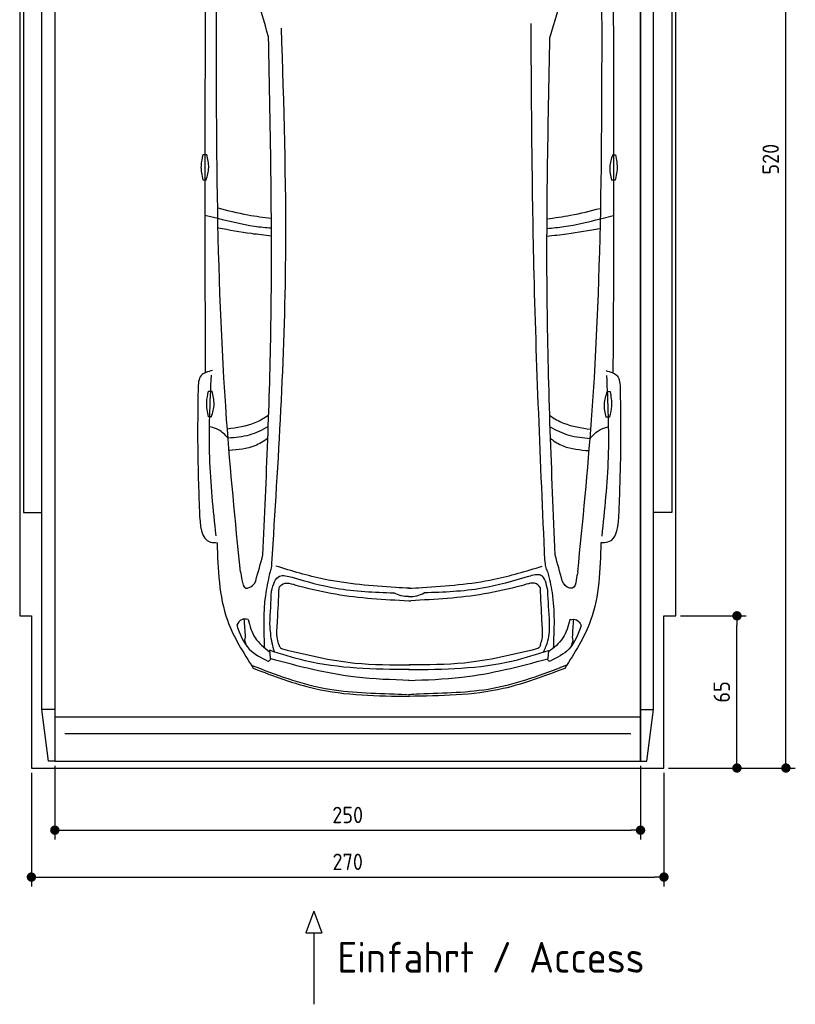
# Model space of a CAD drawing. Header units: millimetres. Extents: x -20 to 3311, y -1009 to 5673.
# Tile 1 of 3: x 0 to 3311, y -1009 to 3196. Entities that reach past the tile are written whole.
import ezdxf

# ---------------------------------------------------------------- set-up
doc = ezdxf.new("R2010")
doc.units = ezdxf.units.MM
for name, color, linetype in [('4', 3, 'Continuous'), ('5', 3, 'Continuous'), ('Car', 10, 'Continuous')]:
    doc.layers.add(name, color=color, linetype=linetype)
doc.styles.get("Standard").update_dxf_attribs({"font": 'ISOCP.SHX'})
doc.dimstyles.new('GEN-ISO', dxfattribs={"dimscale": 20, "dimtxt": 3.5, "dimasz": 2, "dimexe": 2, "dimexo": 1, "dimgap": 1.5, "dimtad": 1, "dimdec": 1, "dimdsep": 46, "dimtxsty": 'STANDARD', "dimblk": 'PUNKT', "dimcen": 2, "dimclrd": 256, "dimclre": 256, "dimclrt": 2, "dimadec": 0, "dimazin": 0, "dimtp": 0.1, "dimtm": 0.1, "dimtfac": 0.71, "dimtdec": 1, "dimtmove": 2, "dimatfit": 3, "dimldrblk": 'PUNKT', "dimfxl": 1, "dimtolj": 1, "dimarcsym": 0})

# ---------------------------------------------------------------- blocks, each defined once
blk = doc.blocks.new('PUNKT')
at = {"layer": '4', "color": 0, "linetype": 'ByBlock'}
blk.add_line((-0.5, 0), (-1, 0), dxfattribs=at)
at = {"layer": '4', "color": 0, "linetype": 'ByBlock', "const_width": 0.5}
blk.add_lwpolyline([(-0.25, 0, 1), (0.25, 0, 1)], format="xyb", close=True, dxfattribs=at)
blk = doc.blocks.new('*D4')
at = {"layer": '5', "lineweight": -2}
for p, q in [((50, -20), (50, -505.7)), ((2750, -20), (2750, -505.7)), ((90, -465.7), (2710, -465.7))]:
    blk.add_line(p, q, dxfattribs=at)
at = {"layer": 'DEFPOINTS', "color": 0}
for p in [(50, 0), (2750, 0), (2750, -465.7)]:
    blk.add_point(p, dxfattribs=at)
at = {"layer": '5', "lineweight": -2, "xscale": 40, "yscale": 40, "zscale": 40, "rotation": 180}
blk.add_blockref('PUNKT', (50, -465.7), dxfattribs=at)
at = {"layer": '5', "lineweight": -2, "xscale": 40, "yscale": 40, "zscale": 40}
blk.add_blockref('PUNKT', (2750, -465.7), dxfattribs=at)
at = {"layer": '5', "color": 2, "insert": (1400, -400.7), "char_height": 70, "attachment_point": 5}
blk.add_mtext('270', dxfattribs=at)
blk = doc.blocks.new('*D5')
at = {"layer": '5', "lineweight": -2}
for p, q in [((150, 10), (150, -305.5)), ((2650, 10), (2650, -305.5)), ((190, -265.5), (2610, -265.5))]:
    blk.add_line(p, q, dxfattribs=at)
at = {"layer": 'DEFPOINTS', "color": 0}
for p in [(150, 30), (2650, 30), (2650, -265.5)]:
    blk.add_point(p, dxfattribs=at)
at = {"layer": '5', "lineweight": -2, "xscale": 40, "yscale": 40, "zscale": 40, "rotation": 180}
blk.add_blockref('PUNKT', (150, -265.5), dxfattribs=at)
at = {"layer": '5', "lineweight": -2, "xscale": 40, "yscale": 40, "zscale": 40}
blk.add_blockref('PUNKT', (2650, -265.5), dxfattribs=at)
at = {"layer": '5', "color": 2, "insert": (1400, -200.5), "char_height": 70, "attachment_point": 5}
blk.add_mtext('250', dxfattribs=at)
blk = doc.blocks.new('*D6')
at = {"layer": '5', "lineweight": -2}
for p, q in [((2820, 5200), (3310.6, 5200)), ((3270.6, 40), (3270.6, 5160)), ((2770, 0), (3310.6, 0))]:
    blk.add_line(p, q, dxfattribs=at)
at = {"layer": 'DEFPOINTS', "color": 0}
for p in [(2800, 5200), (3270.6, 5200), (2750, 0)]:
    blk.add_point(p, dxfattribs=at)
at = {"layer": '5', "lineweight": -2, "xscale": 40, "yscale": 40, "zscale": 40}
for p, rotation in [((3270.6, 5200), 90), ((3270.6, 0), 270)]:
    blk.add_blockref('PUNKT', p, dxfattribs=dict(at, rotation=rotation))
at = {"layer": '5', "color": 2, "insert": (3205.6, 2600), "char_height": 70, "attachment_point": 5, "rotation": 90}
blk.add_mtext('\\A1;520', dxfattribs=at)
blk = doc.blocks.new('*D7')
at = {"layer": '5', "lineweight": -2}
for p, q in [((2820, 650), (3101.5, 650)), ((3061.5, 40), (3061.5, 610)), ((2770, 0), (3101.5, 0))]:
    blk.add_line(p, q, dxfattribs=at)
at = {"layer": 'DEFPOINTS', "color": 0}
for p in [(2800, 650), (3061.5, 650), (2750, 0)]:
    blk.add_point(p, dxfattribs=at)
at = {"layer": '5', "lineweight": -2, "xscale": 40, "yscale": 40, "zscale": 40}
for p, rotation in [((3061.5, 650), 90), ((3061.5, 0), 270)]:
    blk.add_blockref('PUNKT', p, dxfattribs=dict(at, rotation=rotation))
at = {"layer": '5', "color": 2, "insert": (2996.5, 325), "char_height": 70, "attachment_point": 5, "rotation": 90}
blk.add_mtext('\\A1;65', dxfattribs=at)

msp = doc.modelspace()

# ---------------------------------------------------------------- linework, layer by layer
for p, q in [((122.5, 30), (95, 250)), ((150, 250), (95, 250)), ((150, 218), (2650, 218)), ((2650, 250), (2705, 250)), ((2677.5, 30), (2705, 250)), ((1255.61, -611.7), (1221.1, -704.41)), ((1255.61, -611.7), (1290.11, -704.41)), ((1221.1, -704.41), (1290.11, -704.41)), ((1255.61, -704.41), (1255.61, -1009.04))]:
    msp.add_line(p, q)
msp.add_lwpolyline([(2800, 5200), (2750, 5200), (2750, 5200), (50, 5200), (50, 5200), (0, 5200), (0, 650), (50, 650), (50, 0), (2750, 0), (2750, 650), (2800, 650)], close=True)
for points in [[(95, 5174.91), (150, 5174.91), (150, 30), (122.5, 30)], [(95, 250), (95, 5174.91)], [(150, 30), (2650, 30), (2650, 5174.91)], [(150, 5174.91), (150, 30)], [(2705, 5174.91), (2650, 5174.91), (2650, 30), (2677.5, 30)], [(2705, 250), (2705, 5174.91)], [(95, 3799.63), (16, 3799.63), (16, 1091.5), (95, 1091.5)], [(2705, 3799.63), (2784, 3799.63), (2784, 1091.5), (2705, 1091.5)], [(2607.98, 146.19), (1500, 146.19), (192.02, 146.19)]]:
    msp.add_lwpolyline(points)
at = {"layer": 'Car'}
for p, q in [((845.81, 2346.3), (790.03, 2360.29)), ((2479.27, 2345.61), (2535.06, 2359.55)), ((1065.66, 503.08), (1068.82, 467.36)), ((2257.85, 502.57), (2254.66, 466.85))]:
    msp.add_line(p, q, dxfattribs=at)
for points in [[(783.19, 2619.68), (798.17, 2619.68)], [(2530.72, 2619.22), (2543.65, 2618.97)], [(795.55, 2511.12), (782.61, 2511.12)], [(2541.02, 2510.44), (2526.04, 2510.73)], [(806.1, 1608.74), (821.08, 1608.74)], [(2506.93, 1607.55), (2519.87, 1607.31)], [(818.45, 1500.18), (805.52, 1500.18)], [(2517.23, 1498.78), (2502.26, 1499.06)]]:
    msp.add_lwpolyline(points, dxfattribs=at)
for centre, start, end in [((-4896.43, 1419.7), 15.945352, 19.596216), ((8220.72, 1414.14), 160.355167, 164.006031)]:
    msp.add_arc(centre, 6197.21, start, end, dxfattribs=at)
for points, knots in [([(792.97, 3383.8), (791.16, 3039.07), (788.83, 2471.48), (791.13, 1903.89), (792.35, 1688.11)], [30.2317921, 30.2317921, 30.2317921, 30.2317921, 135.7738464, 200.5104278, 200.5104278, 200.5104278, 200.5104278]), ([(941.79, 838.33), (920.47, 1054.61), (836.48, 1906.71), (838.96, 2763.67), (840.81, 3403.11)], [0, 0, 0, 0, 651.7606985, 2567.8765597, 2567.8765597, 2567.8765597, 2567.8765597]), ([(2382.01, 837.72), (2403.51, 1053.98), (2488.22, 1906.01), (2486.47, 2762.97), (2485.16, 3402.41)], [0, 0, 0, 0, 651.7606985, 2567.8765597, 2567.8765597, 2567.8765597, 2567.8765597]), ([(2532.99, 3383.78), (2534.52, 3034.1), (2536.35, 2468.62), (2533.57, 1903.15), (2532.17, 1687.37)], [30.8675023, 30.8675023, 30.8675023, 30.8675023, 135.7738464, 200.5104278, 200.5104278, 200.5104278, 200.5104278]), ([(1076.43, 874.18), (1104.09, 1311.08), (1152.29, 2072.39), (1127.96, 2834.67), (1117.6, 3159.49)], [0, 0, 0, 0, 1312.3473022, 2286.8098626, 2286.8098626, 2286.8098626, 2286.8098626]), ([(2242.01, 885.95), (2223.4, 1305.57), (2189.49, 2069.91), (2184.91, 2834.97), (2182.85, 3180.02)], [0, 0, 0, 0, 1259.9414447, 2295.0149605, 2295.0149605, 2295.0149605, 2295.0149605]), ([(1038.37, 910.09), (1052.83, 1237.33), (1085.4, 1974.37), (1070.58, 2712.04), (1062.33, 3122.2)], [0, 0, 0, 0, 982.4163999, 2212.7413199, 2212.7413199, 2212.7413199, 2212.7413199]), ([(2285.49, 909.56), (2270.71, 1264.56), (2240.01, 2001.69), (2255.42, 2739.31), (2263.4, 3121.69)], [0, 0, 0, 0, 1065.6485601, 2212.7195413, 2212.7195413, 2212.7195413, 2212.7195413]), ([(782.61, 2511.12), (778.58, 2531.59), (771.41, 2567.94), (779.61, 2603.94), (783.19, 2619.68)], [0, 0, 0, 0, 61.7022745, 109.6273698, 109.6273698, 109.6273698, 109.6273698]), ([(795.55, 2511.12), (800.96, 2528.78), (811.97, 2564.69), (802.82, 2601.15), (798.17, 2619.68)], [0, 0, 0, 0, 54.314538, 110.4477452, 110.4477452, 110.4477452, 110.4477452]), ([(2530.72, 2619.22), (2524.97, 2601.66), (2513.29, 2565.97), (2521.74, 2529.34), (2526.04, 2510.73)], [0, 0, 0, 0, 54.314538, 110.4477452, 110.4477452, 110.4477452, 110.4477452]), ([(2543.65, 2618.97), (2547.3, 2598.44), (2553.78, 2561.95), (2544.9, 2526.11), (2541.02, 2510.44)], [0, 0, 0, 0, 61.7022745, 109.6273698, 109.6273698, 109.6273698, 109.6273698]), ([(1074.05, 2346.33), (1040.76, 2350.22), (963.5, 2360.8), (887.89, 2380.34), (847.01, 2390.37)], [6.4329915, 6.4329915, 6.4329915, 6.4329915, 16.5424251, 29.8301072, 29.8301072, 29.8301072, 29.8301072]), ([(2251.24, 2345.85), (2284.46, 2349.72), (2361.65, 2360.23), (2437.21, 2379.68), (2478.13, 2390.22)], [6.4540006, 6.4540006, 6.4540006, 6.4540006, 16.5424251, 29.8301072, 29.8301072, 29.8301072, 29.8301072]), ([(1074.47, 2304.88), (1050.15, 2306.85), (973.03, 2314.71), (897.56, 2333.45), (845.81, 2346.3)], [6.5564591, 6.5564591, 6.5564591, 6.5564591, 13.8699149, 29.8274463, 29.8274463, 29.8274463, 29.8274463]), ([(2250.81, 2304.4), (2275.05, 2306.34), (2352.09, 2314.15), (2427.5, 2332.8), (2479.27, 2345.61)], [6.5803524, 6.5803524, 6.5803524, 6.5803524, 13.8699149, 29.8274463, 29.8274463, 29.8274463, 29.8274463]), ([(1074.47, 2272.05), (1046.07, 2274.94), (969.73, 2283.54), (894.09, 2297.23), (848.42, 2305.49)], [6.6327441, 6.6327441, 6.6327441, 6.6327441, 15.2289071, 29.6828472, 29.6828472, 29.6828472, 29.6828472]), ([(2250.81, 2271.58), (2279.12, 2274.44), (2355.38, 2282.97), (2430.95, 2296.57), (2476.62, 2304.79)], [6.6592474, 6.6592474, 6.6592474, 6.6592474, 15.2289071, 29.6828472, 29.6828472, 29.6828472, 29.6828472]), ([(822.78, 1697.71), (803.83, 1692.76), (763.67, 1682.26), (762.09, 1640.21), (761.25, 1618)], [0, 0, 0, 0, 52.9773642, 112.3150444, 112.3150444, 112.3150444, 112.3150444]), ([(2501.75, 1697), (2520.69, 1692.03), (2560.84, 1681.49), (2562.39, 1639.45), (2563.21, 1617.24)], [0, 0, 0, 0, 52.9773642, 112.3150444, 112.3150444, 112.3150444, 112.3150444]), ([(838.16, 991.37), (826.41, 1103.14), (802.4, 1331.4), (812.86, 1560.7), (818.2, 1677.72)], [0, 0, 0, 0, 336.6348432, 687.5082416, 687.5082416, 687.5082416, 687.5082416]), ([(2485.77, 990.67), (2497.61, 1102.43), (2521.81, 1330.67), (2511.54, 1559.98), (2506.3, 1677)], [0, 0, 0, 0, 336.6348432, 687.5082416, 687.5082416, 687.5082416, 687.5082416]), ([(761.25, 1618), (760.12, 1535.31), (757.74, 1361.78), (763.67, 1188.33), (766.77, 1097.53)], [0, 0, 0, 0, 248.0557509, 520.5632768, 520.5632768, 520.5632768, 520.5632768]), ([(805.52, 1500.18), (801.48, 1520.64), (794.31, 1557), (802.51, 1593), (806.1, 1608.74)], [0, 0, 0, 0, 61.7022745, 109.6273698, 109.6273698, 109.6273698, 109.6273698]), ([(818.45, 1500.18), (823.87, 1517.84), (834.88, 1553.75), (825.73, 1590.21), (821.08, 1608.74)], [0, 0, 0, 0, 54.314538, 110.4477452, 110.4477452, 110.4477452, 110.4477452]), ([(2506.93, 1607.55), (2501.18, 1590), (2489.5, 1554.3), (2497.96, 1517.67), (2502.26, 1499.06)], [0, 0, 0, 0, 54.314538, 110.4477452, 110.4477452, 110.4477452, 110.4477452]), ([(2519.87, 1607.31), (2523.51, 1586.77), (2530, 1550.28), (2521.12, 1514.44), (2517.23, 1498.78)], [0, 0, 0, 0, 61.7022745, 109.6273698, 109.6273698, 109.6273698, 109.6273698]), ([(2563.21, 1617.24), (2564.27, 1534.54), (2566.5, 1361.01), (2560.43, 1187.57), (2557.25, 1096.77)], [0, 0, 0, 0, 248.0557509, 520.5632768, 520.5632768, 520.5632768, 520.5632768]), ([(1062.63, 1506.52), (1043.65, 1493.47), (989.9, 1462.04), (926.56, 1453.19), (886.83, 1447.63)], [7.4489286, 7.4489286, 7.4489286, 7.4489286, 14.3334492, 26.2908128, 26.2908128, 26.2908128, 26.2908128]), ([(2262.55, 1505.45), (2281.26, 1492.61), (2334.76, 1461.42), (2397.76, 1452.56), (2437.48, 1446.97)], [7.5476492, 7.5476492, 7.5476492, 7.5476492, 14.3334492, 26.2908128, 26.2908128, 26.2908128, 26.2908128]), ([(889.37, 1408.64), (876.72, 1422.48), (855.59, 1445.61), (825.7, 1453.95), (813.7, 1457.29)], [0, 0, 0, 0, 54.7652891, 91.527008, 91.527008, 91.527008, 91.527008]), ([(1060.96, 1458.19), (1034.96, 1442.98), (980.96, 1416.61), (920.12, 1411.31), (889.37, 1408.64)], [6.4830652, 6.4830652, 6.4830652, 6.4830652, 15.4380648, 24.5854757, 24.5854757, 24.5854757, 24.5854757]), ([(2264.14, 1457.22), (2289.89, 1442.19), (2343.63, 1416.01), (2404.17, 1410.69), (2434.91, 1407.98)], [6.572602, 6.572602, 6.572602, 6.572602, 15.4380648, 24.5854757, 24.5854757, 24.5854757, 24.5854757]), ([(2434.91, 1407.98), (2447.57, 1421.81), (2468.75, 1444.95), (2498.67, 1453.25), (2510.7, 1456.6)], [0, 0, 0, 0, 54.7652891, 91.6139456, 91.6139456, 91.6139456, 91.6139456]), ([(1059.16, 1408.15), (1041.8, 1395.18), (992.24, 1364.45), (931.9, 1359.31), (895.08, 1356.18)], [6.8005863, 6.8005863, 6.8005863, 6.8005863, 13.2652487, 24.5027164, 24.5027164, 24.5027164, 24.5027164]), ([(2265.86, 1407.08), (2282.99, 1394.33), (2332.32, 1363.86), (2392.34, 1358.69), (2429.16, 1355.53)], [6.8925435, 6.8925435, 6.8925435, 6.8925435, 13.2652487, 24.5027164, 24.5027164, 24.5027164, 24.5027164]), ([(766.77, 1097.53), (769.9, 1036.82), (773.67, 963.87), (832.94, 962.62), (842.88, 962.41)], [0, 0, 0, 0, 140.8501313, 169.2357956, 169.2357956, 169.2357956, 169.2357956]), ([(2557.25, 1096.77), (2554.06, 1036.06), (2550.23, 963.12), (2490.96, 961.92), (2481.02, 961.72)], [0, 0, 0, 0, 140.8501313, 169.2357956, 169.2357956, 169.2357956, 169.2357956]), ([(842.88, 962.41), (846.25, 848.22), (851.96, 654.69), (954.87, 492.63), (997.05, 426.19)], [0, 0, 0, 0, 334.5299302, 566.9211042, 566.9211042, 566.9211042, 566.9211042]), ([(2481.02, 961.72), (2477.56, 847.52), (2471.68, 654.01), (2368.63, 492.03), (2326.39, 425.63)], [0, 0, 0, 0, 334.5299302, 566.9211042, 566.9211042, 566.9211042, 566.9211042]), ([(2253.31, 839.79), (2250.4, 846.49), (2244.19, 860.79), (2243.6, 876.4), (2243.29, 884.7)], [0, 0, 0, 0, 21.7116078, 46.3741342, 46.3741342, 46.3741342, 46.3741342]), ([(1066.42, 829.27), (1069.33, 835.96), (1075.54, 850.27), (1076.12, 865.88), (1076.43, 874.18)], [0, 0, 0, 0, 21.7116078, 46.3741342, 46.3741342, 46.3741342, 46.3741342]), ([(1604.81, 770.92), (1501.81, 778.22), (1328.01, 790.54), (1161.73, 841.65), (1093.99, 862.47)], [0, 0, 0, 0, 308.4084916, 520.4149112, 520.4149112, 520.4149112, 520.4149112]), ([(1718.93, 770.87), (1821.93, 778.08), (1995.75, 790.25), (2162.07, 841.23), (2229.83, 861.99)], [0, 0, 0, 0, 308.4084916, 520.4149112, 520.4149112, 520.4149112, 520.4149112]), ([(941.79, 838.33), (944.1, 827.43), (948.87, 804.98), (953.49, 770.17), (967.37, 768.42), (968.44, 768.29)], [0, 0, 0, 0, 35.9193016, 74.0315567, 77.2045762, 77.2045762, 77.2045762, 77.2045762]), ([(968.44, 768.29), (970.89, 768.52), (987.94, 770.11), (1003.61, 785.5), (1007.62, 799.6)], [0, 0, 0, 0, 7.4004634, 51.3852849, 51.3852849, 51.3852849, 51.3852849]), ([(1066.42, 829.27), (1059.72, 798.45), (1037.26, 695.02), (1041.27, 588.79), (1044.08, 514.21)], [0, 0, 0, 0, 94.3661929, 316.7820175, 316.7820175, 316.7820175, 316.7820175]), ([(1074.5, 755.16), (1082.51, 783.49), (1096.44, 832.71), (1143.41, 819.96), (1163.34, 814.55)], [0, 0, 0, 0, 73.3528982, 127.4419101, 127.4419101, 127.4419101, 127.4419101]), ([(1163.34, 814.55), (1225.04, 796.77), (1366.6, 755.96), (1514.02, 750.88), (1597.18, 748.02)], [0, 0, 0, 0, 191.9523943, 440.3789719, 440.3789719, 440.3789719, 440.3789719]), ([(2171.26, 817.65), (2105.99, 798.47), (1960.95, 755.86), (1809.71, 750.77), (1726.54, 747.97)], [0, 0, 0, 0, 203.3167496, 451.7433273, 451.7433273, 451.7433273, 451.7433273]), ([(2253.79, 758.96), (2248.08, 786.82), (2237.95, 836.24), (2191.52, 823.3), (2171.26, 817.65)], [0, 0, 0, 0, 69.9189569, 124.0079688, 124.0079688, 124.0079688, 124.0079688]), ([(2253.31, 839.79), (2260.48, 809.62), (2285.99, 702.28), (2280.82, 591.44), (2277.1, 511.74)], [0, 0, 0, 0, 92.7539019, 330.0762262, 330.0762262, 330.0762262, 330.0762262]), ([(2355.3, 767.7), (2352.84, 767.93), (2335.8, 769.53), (2320.14, 784.94), (2316.14, 799.05)], [0, 0, 0, 0, 7.4004634, 51.3852849, 51.3852849, 51.3852849, 51.3852849]), ([(2382.01, 837.72), (2379.69, 826.82), (2374.9, 804.37), (2370.25, 769.56), (2356.37, 767.84), (2355.3, 767.7)], [0, 0, 0, 0, 35.9193016, 74.0315567, 77.2045762, 77.2045762, 77.2045762, 77.2045762]), ([(1106.97, 769.15), (1110.28, 773.9), (1127.64, 798.8), (1161.04, 787.34), (1188.07, 778.07)], [0, 0, 0, 0, 16.6701507, 87.364183, 87.364183, 87.364183, 87.364183]), ([(1188.07, 778.07), (1241.18, 765.42), (1396.24, 728.5), (1555.69, 720.11), (1660.53, 714.6)], [0, 0, 0, 0, 163.5558249, 477.487186, 477.487186, 477.487186, 477.487186]), ([(2141.72, 778.04), (2088.61, 765.39), (1933.55, 728.47), (1774.1, 720.08), (1669.27, 714.56)], [0, 0, 0, 0, 163.5558249, 477.487186, 477.487186, 477.487186, 477.487186]), ([(2222.82, 769.11), (2219.51, 773.87), (2202.16, 798.77), (2168.75, 787.31), (2141.72, 778.04)], [0, 0, 0, 0, 16.6701507, 87.364183, 87.364183, 87.364183, 87.364183]), ([(1659.85, 732.58), (1649.21, 732.81), (1627.2, 733.29), (1607.41, 743), (1597.18, 748.02)], [0, 0, 0, 0, 31.5287308, 65.2345566, 65.2345566, 65.2345566, 65.2345566]), ([(1659.85, 732.58), (1671.86, 732.63), (1695.27, 732.73), (1716.3, 742.98), (1726.54, 747.97)], [0, 0, 0, 0, 35.5209949, 69.2268207, 69.2268207, 69.2268207, 69.2268207]), ([(1660.53, 714.6), (1661.94, 714.51), (1664.87, 714.33), (1667.8, 714.48), (1669.32, 714.56)], [0, 0, 0, 0, 4.2354612, 8.799002, 8.799002, 8.799002, 8.799002]), ([(975.47, 634.4), (965.05, 635.84), (943.47, 638.81), (932.45, 619.83), (926.75, 610)], [0, 0, 0, 0, 28.7971578, 59.6786004, 59.6786004, 59.6786004, 59.6786004]), ([(975.2, 634.4), (982.48, 606.78), (997.29, 550.61), (1043.01, 514.67), (1066.25, 496.41)], [0, 0, 0, 0, 83.3085317, 169.4021322, 169.4021322, 169.4021322, 169.4021322]), ([(2348.42, 633.82), (2341.12, 606.2), (2326.26, 550.04), (2280.51, 514.14), (2257.26, 495.9)], [0, 0, 0, 0, 83.3085317, 169.4021322, 169.4021322, 169.4021322, 169.4021322]), ([(2348.15, 633.82), (2358.57, 635.25), (2380.16, 638.2), (2391.16, 619.21), (2396.85, 609.38)], [0, 0, 0, 0, 28.7971578, 59.6786004, 59.6786004, 59.6786004, 59.6786004]), ([(926.49, 610), (940.38, 572.5), (965.75, 504.02), (1030.43, 471.46), (1059.7, 456.73)], [0, 0, 0, 0, 114.9227222, 209.8813192, 209.8813192, 209.8813192, 209.8813192]), ([(1087.74, 495.92), (1084.13, 508.25), (1072.68, 547.34), (1069.95, 588.1), (1068.07, 616.01)], [0, 0, 0, 0, 38.4485853, 121.967316, 121.967316, 121.967316, 121.967316]), ([(1106.85, 525.17), (1104.38, 533.7), (1094.67, 567.26), (1098.28, 602.43), (1100.97, 628.65)], [0, 0, 0, 0, 26.5229591, 104.3043282, 104.3043282, 104.3043282, 104.3043282]), ([(2222.95, 525.14), (2225.42, 533.67), (2235.13, 567.23), (2231.51, 602.4), (2228.82, 628.62)], [0, 0, 0, 0, 26.5229591, 104.3043282, 104.3043282, 104.3043282, 104.3043282]), ([(2235.77, 495.44), (2243.13, 511.19), (2261.59, 550.65), (2261.74, 594.49), (2261.83, 620.84)], [0, 0, 0, 0, 51.6452018, 129.3985424, 129.3985424, 129.3985424, 129.3985424]), ([(2397.12, 609.38), (2383.19, 571.89), (2357.77, 503.43), (2293.05, 470.92), (2263.78, 456.22)], [0, 0, 0, 0, 114.9227222, 209.8813192, 209.8813192, 209.8813192, 209.8813192]), ([(971.27, 518.25), (965.19, 530.16), (958.1, 544.04), (963.8, 557.82), (963.73, 559.85)], [0, 0, 0, 0, 36.727695, 42.8141747, 42.8141747, 42.8141747, 42.8141747]), ([(2352.26, 517.66), (2358.35, 529.57), (2365.44, 543.44), (2359.76, 557.23), (2359.83, 559.26)], [0, 0, 0, 0, 36.727695, 42.8141747, 42.8141747, 42.8141747, 42.8141747]), ([(1106.85, 525.17), (1108.59, 520.96), (1111.71, 513.43), (1119.07, 510.14), (1122.31, 508.7)], [0, 0, 0, 0, 13.0792045, 23.3644838, 23.3644838, 23.3644838, 23.3644838]), ([(1122.31, 508.7), (1224.54, 483.86), (1403.66, 440.36), (1587.74, 440.73), (1666.75, 440.89)], [0, 0, 0, 0, 314.1417423, 550.3890647, 550.3890647, 550.3890647, 550.3890647]), ([(2206.64, 508.64), (2104.4, 483.8), (1925.29, 440.3), (1741.21, 440.67), (1662.2, 440.83)], [0, 0, 0, 0, 314.1417423, 550.3890647, 550.3890647, 550.3890647, 550.3890647]), ([(2222.95, 525.14), (2221.21, 520.9), (2218.01, 513.09), (2210.21, 510.03), (2206.64, 508.64)], [0, 0, 0, 0, 13.0792045, 24.1213189, 24.1213189, 24.1213189, 24.1213189]), ([(1059.7, 456.73), (1061, 456.87), (1066.52, 457.47), (1069.57, 462.59), (1071.91, 466.51)], [0, 0, 0, 0, 3.8211786, 16.2467831, 16.2467831, 16.2467831, 16.2467831]), ([(1664.21, 420.37), (1513.35, 421.95), (1309.05, 424.09), (1116.12, 486.7), (1065.66, 503.08)], [0, 0, 0, 0, 447.9720977, 606.6542832, 606.6542832, 606.6542832, 606.6542832]), ([(1664.22, 374.39), (1588.07, 376.77), (1386.18, 383.09), (1190.5, 434.17), (1068.82, 467.36)], [0, 0, 0, 0, 22.79473, 60.4405335, 60.4405335, 60.4405335, 60.4405335]), ([(1659.19, 374.39), (1735.33, 376.71), (1937.23, 382.85), (2132.95, 433.77), (2254.66, 466.85)], [0, 0, 0, 0, 22.79473, 60.4405335, 60.4405335, 60.4405335, 60.4405335]), ([(1659.23, 420.37), (1810.09, 421.82), (2014.4, 423.79), (2207.38, 486.24), (2257.85, 502.57)], [0, 0, 0, 0, 447.9720977, 606.6542832, 606.6542832, 606.6542832, 606.6542832]), ([(2263.78, 456.22), (2262.48, 456.36), (2256.95, 456.97), (2253.9, 462.09), (2251.57, 466.01)], [0, 0, 0, 0, 3.8211786, 16.2467831, 16.2467831, 16.2467831, 16.2467831]), ([(988.54, 439.61), (1092.42, 399.58), (1294.87, 321.56), (1528.57, 319.87), (1648.68, 313.99), (1664.23, 313.23)], [0, 0, 0, 0, 331.1714641, 645.410319, 692.1255262, 692.1255262, 692.1255262, 692.1255262]), ([(997.05, 426.19), (1083.72, 392.98), (1297.59, 311.03), (1527.49, 307.85), (1664.23, 305.95)], [0, 0, 0, 0, 276.566847, 682.5008625, 682.5008625, 682.5008625, 682.5008625]), ([(2334.92, 439.04), (2231.01, 399.1), (2028.49, 321.25), (1794.78, 319.76), (1674.67, 313.98), (1659.12, 313.23)], [0, 0, 0, 0, 331.1714641, 645.410319, 692.1255262, 692.1255262, 692.1255262, 692.1255262]), ([(2326.39, 425.63), (2239.7, 392.49), (2025.76, 310.72), (1795.86, 307.73), (1659.12, 305.95)], [0, 0, 0, 0, 276.566847, 682.5008625, 682.5008625, 682.5008625, 682.5008625])]:
    msp.add_open_spline(points, degree=3, knots=knots, dxfattribs=at)
for points in [[(1007.62, 799.6), (1017.87, 836.43), (1028.12, 873.26), (1038.37, 910.09)], [(2316.14, 799.05), (2305.93, 835.89), (2295.71, 872.72), (2285.49, 909.56)], [(1100.97, 628.65), (1102.97, 675.48), (1104.97, 722.32), (1106.97, 769.15)], [(1664.15, 767.5), (1644.37, 768.64), (1624.59, 769.78), (1604.81, 770.92)], [(1659.58, 767.5), (1679.36, 768.62), (1699.15, 769.75), (1718.93, 770.87)], [(2228.82, 628.62), (2226.82, 675.45), (2224.82, 722.28), (2222.82, 769.11)], [(2261.83, 620.84), (2259.15, 666.88), (2256.47, 712.92), (2253.79, 758.96)], [(1068.07, 616.01), (1070.21, 662.39), (1072.36, 708.78), (1074.5, 755.16)], [(963.73, 559.85), (962.09, 585.21), (960.45, 610.56), (958.81, 635.92)], [(2359.83, 559.26), (2361.49, 584.61), (2363.15, 609.97), (2364.81, 635.32)]]:
    msp.add_open_spline(points, degree=3, dxfattribs=at)

# ---------------------------------------------------------------- texts
msp.add_text('Einfahrt / Access', height=131.25).set_placement((1356.02, -873.98))

# ---------------------------------------------------------------- dimensions: what is measured, and where the dimension line sits
at = {"layer": '5'}
for base, p2, picture, middle in [((3270.6, 5200), (2800, 5200), '*D6', (3205.6, 2600)), ((3061.5, 650), (2800, 650), '*D7', (2996.5, 325))]:
    dim = msp.add_linear_dim(base=base, p1=(2750, 0), p2=p2, angle=270, dimstyle='GEN-ISO', override={"dimlfac": 0.1}, dxfattribs=at)
    dim.commit()
    dim.dimension.update_dxf_attribs({"geometry": picture, "text_midpoint": middle})
for base, p1, p2, picture, middle in [((2750, -465.66), (50, 0), (2750, 0), '*D4', (1400, -400.65)), ((2650, -265.52), (150, 30), (2650, 30), '*D5', (1400, -200.51))]:
    dim = msp.add_linear_dim(base=base, p1=p1, p2=p2, dimstyle='GEN-ISO', override={"dimlfac": 0.1, "dimtolj": 0}, dxfattribs=at)
    dim.commit()
    dim.dimension.update_dxf_attribs({"geometry": picture, "text_midpoint": middle})

doc.saveas('drawing.dxf')
